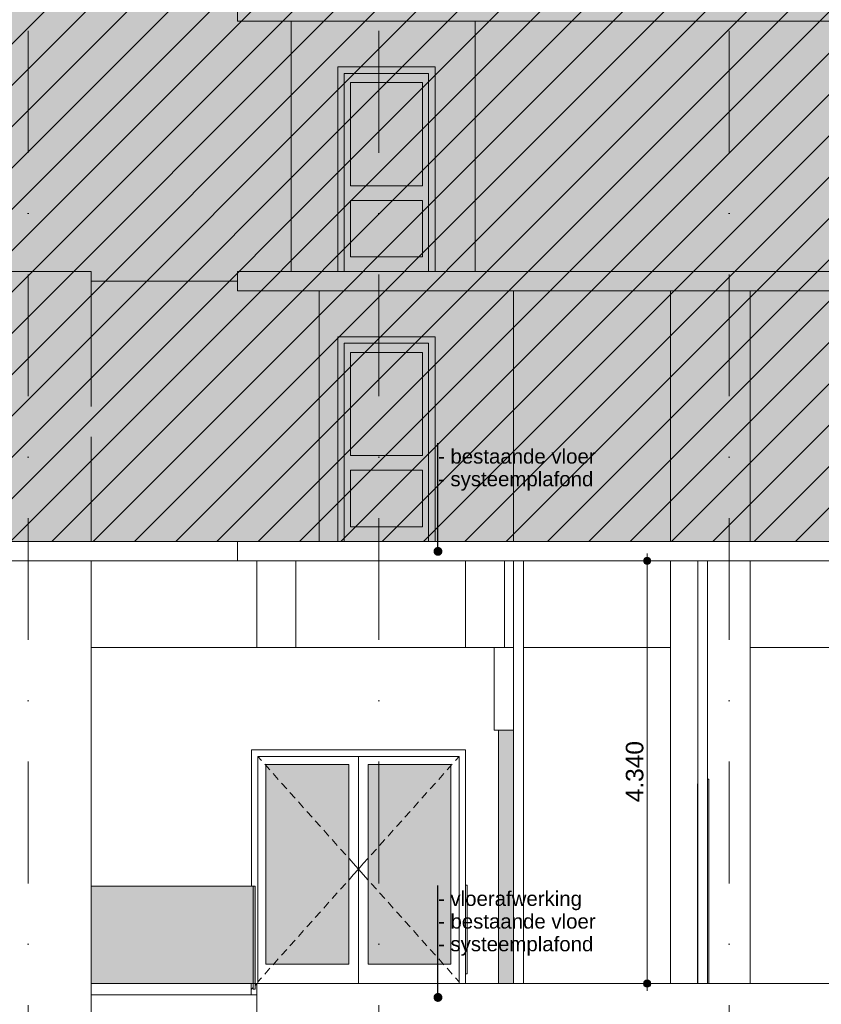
# Model space of a CAD drawing. Header units: millimetres. Extents: x -194 to 1012562, y 0 to 44349.
# Tile 72 of 97: x 349800 to 358032, y 10238 to 20345. Entities that reach past the tile are written whole.
import ezdxf
from ezdxf.enums import TextEntityAlignment as Align

# ---------------------------------------------------------------- set-up
doc = ezdxf.new("R2010")
doc.units = ezdxf.units.MM
doc.header["$MEASUREMENT"] = 0
doc.linetypes.add('streep-punt', pattern=[2500, 1250, -625, 0, -625])
for name, color, linetype in [('21_0 NC Buitenwanden', 7, 'Continuous'), ('22 NC Binnenwanden', 7, 'Continuous'), ('23 Vloeren', 7, 'Continuous'), ('23 Vloeren Laagscheidingslijnen', 7, 'Continuous'), ('28 Draagconstructies', 7, 'Continuous'), ('Deuren', 7, 'Continuous'), ('Maatvoering 1_ 100', 7, 'Continuous'), ('Maatvoering 1_ 100 2D arcering', 7, 'Continuous'), ('New_ Deuren', 7, 'Continuous'), ('New_0 2D arcering', 7, 'Continuous'), ('New_22 C Binnenwanden', 7, 'Continuous'), ('New_22 NC Binnenwanden', 7, 'Continuous'), ('New_22 NC Binnenwanden 2D arcering', 7, 'Continuous'), ('New_23 Vloeren', 7, 'Continuous'), ('New_23 Vloeren Laagscheidingslijnen', 7, 'Continuous'), ('New_34 Balustrades', 7, 'Continuous'), ('New_34 Balustrades Doorsnede-arcering', 7, 'Continuous'), ('New_Maatvoering 1_ 100', 7, 'Continuous'), ('Stramien', 7, 'Continuous')]:
    doc.layers.add(name, color=color, linetype=linetype)
doc.styles.add('GENERATED_STYLE_1', font='arial.ttf')
doc.dimstyles.new('GENERATED_STYLE__1', dxfattribs={"dimtxt": 179.999995, "dimasz": 142.5, "dimexe": 0.18, "dimexo": 0.0625, "dimgap": 0, "dimtad": 1, "dimdec": 0, "dimzin": 0, "dimdsep": 46, "dimtxsty": 'GENERATED_STYLE_1', "dimblk": 'ARROWHEAD_11', "dimblk1": 'ARROWHEAD_11', "dimblk2": 'ARROWHEAD_11', "dimcen": 0.09, "dimse1": 1, "dimse2": 1, "dimclrd": 2, "dimclre": 2, "dimclrt": 2, "dimadec": 1, "dimazin": 0, "dimtfac": 1, "dimtdec": 4, "dimtmove": 0, "dimatfit": 3, "dimfxl": 1, "dimtolj": 1, "dimtzin": 0, "dimarcsym": 0})
doc.dimstyles.new('GENERATED_STYLE__3', dxfattribs={"dimtxt": 0.18, "dimasz": 182.4, "dimexe": 0.18, "dimexo": 0.0625, "dimgap": 0, "dimtad": 0, "dimtih": 1, "dimtoh": 1, "dimdec": 4, "dimzin": 0, "dimdsep": 46, "dimcen": 0.09, "dimadec": 0, "dimazin": 0, "dimtfac": 1, "dimtdec": 4, "dimtmove": 0, "dimatfit": 3, "dimldrblk": 'ARROWHEAD_11', "dimfxl": 1, "dimtolj": 1, "dimtzin": 0, "dimarcsym": 0})

# ---------------------------------------------------------------- blocks, each defined once
blk = doc.blocks.new('Section Element_1403_2', base_point=(328287, 6300))
at = {"layer": 'Deuren', "color": 2, "linetype": 'Continuous', "lineweight": 0}
for p, q in [((353067, 17760), (353067, 19860)), ((353067, 19860), (354067, 19860)), ((354067, 19860), (354067, 17760))]:
    blk.add_line(p, q, dxfattribs=at)
at = {"layer": 'Deuren', "color": 1, "linetype": 'Continuous', "lineweight": 0}
for p, q in [((353134, 17760), (353134, 19793)), ((353134, 19793), (354000, 19793)), ((354000, 19793), (354000, 17760)), ((353197, 19700), (353197, 18640)), ((353937, 19700), (353197, 19700)), ((353937, 18640), (353937, 19700)), ((353197, 18640), (353937, 18640)), ((353197, 18490), (353197, 17910)), ((353937, 18490), (353197, 18490)), ((353937, 17910), (353937, 18490)), ((353197, 17910), (353937, 17910))]:
    blk.add_line(p, q, dxfattribs=at)
blk = doc.blocks.new('Section Element_1404_2', base_point=(328287, 6300))
at = {"layer": '21_0 NC Buitenwanden', "color": 2, "linetype": 'Continuous', "lineweight": 0}
blk.add_line((354477, 17760), (354477, 20330), dxfattribs=at)
blk = doc.blocks.new('Section Element_1416_2', base_point=(328287, 6300))
at = {"layer": '28 Draagconstructies', "color": 1, "linetype": 'Continuous', "lineweight": 0}
for p, q in [((349713, 10450), (349713, 14790)), ((350533, 10450), (350533, 14790))]:
    blk.add_line(p, q, dxfattribs=at)
blk = doc.blocks.new('Section Element_1417_2', base_point=(328287, 6300))
at = {"layer": '28 Draagconstructies', "color": 1, "linetype": 'Continuous', "lineweight": 0}
for p, q in [((356483, 10450), (356483, 14790)), ((357303, 10450), (357303, 14790))]:
    blk.add_line(p, q, dxfattribs=at)
blk = doc.blocks.new('Section Element_1418_2', base_point=(328287, 6300))
at = {"layer": '22 NC Binnenwanden', "color": 1, "linetype": 'Continuous', "lineweight": 0}
for p, q in [((354873, 14790), (354873, 10450)), ((354973, 14790), (354973, 10450))]:
    blk.add_line(p, q, dxfattribs=at)
blk = doc.blocks.new('Section Element_1419_2', base_point=(328287, 6300))
at = {"layer": '28 Draagconstructies', "color": 1, "linetype": 'Continuous', "lineweight": 0}
for p, q in [((349713, 14990), (349713, 17560)), ((350533, 16375), (350533, 17560)), ((350533, 14990), (350533, 16064))]:
    blk.add_line(p, q, dxfattribs=at)
blk = doc.blocks.new('Section Element_1420_2', base_point=(328287, 6300))
at = {"layer": '28 Draagconstructies', "color": 1, "linetype": 'Continuous', "lineweight": 0}
for p, q in [((356483, 14990), (356483, 17560)), ((357303, 14990), (357303, 17560))]:
    blk.add_line(p, q, dxfattribs=at)
blk = doc.blocks.new('Section Element_1422_2', base_point=(328287, 6300))
at = {"layer": '21_0 NC Buitenwanden', "color": 2, "linetype": 'Continuous', "lineweight": 0}
blk.add_line((354873, 14990), (354873, 17560), dxfattribs=at)
blk = doc.blocks.new('Section Element_1423_2', base_point=(328287, 6300))
at = {"layer": '21_0 NC Buitenwanden', "color": 2, "linetype": 'Continuous', "lineweight": 0}
for p, q in [((352037, 17660), (350533, 17660)), ((352877, 14990), (352877, 17560))]:
    blk.add_line(p, q, dxfattribs=at)
blk = doc.blocks.new('Section Element_1427_2', base_point=(328287, 6300))
at = {"layer": '23 Vloeren', "color": 3, "linetype": 'Continuous', "lineweight": 0}
for p, q in [((358193, 14990), (352037, 14990)), ((352237, 14790), (352037, 14790)), ((354379, 14790), (352637, 14790)), ((354873, 14790), (354779, 14790)), ((356763, 14790), (354973, 14790)), ((358193, 14790), (356863, 14790))]:
    blk.add_line(p, q, dxfattribs=at)
at = {"layer": '23 Vloeren', "color": 1, "linetype": 'Continuous', "lineweight": 0}
blk.add_line((358523, 14790), (358578, 14790), dxfattribs=at)
at = {"layer": '23 Vloeren Laagscheidingslijnen', "color": 3, "linetype": 'Continuous', "lineweight": 0}
for p, q in [((352037, 14990), (352037, 14790)), ((358232, 14990), (358193, 14990)), ((358232, 14990), (358232, 14790)), ((352637, 14790), (352237, 14790)), ((354779, 14790), (354379, 14790)), ((354973, 14790), (354873, 14790)), ((356863, 14790), (356763, 14790)), ((358232, 14790), (358193, 14790))]:
    blk.add_line(p, q, dxfattribs=at)
blk = doc.blocks.new('Section Element_1435_2', base_point=(328287, 6300))
at = {"layer": '23 Vloeren', "color": 1, "linetype": 'Continuous', "lineweight": 0}
for p, q in [((349713, 17760), (350533, 17760)), ((349713, 17560), (349713, 17760)), ((350533, 17560), (350533, 17760)), ((358523, 17560), (358678, 17560))]:
    blk.add_line(p, q, dxfattribs=at)
at = {"layer": '23 Vloeren', "color": 3, "linetype": 'Continuous', "lineweight": 0}
for p, q in [((352037, 17760), (352037, 17560)), ((352167, 17760), (352166, 17760)), ((358193, 17760), (352185, 17760)), ((358193, 17560), (352037, 17560))]:
    blk.add_line(p, q, dxfattribs=at)
at = {"layer": '23 Vloeren Laagscheidingslijnen', "color": 3, "linetype": 'Continuous', "lineweight": 0}
for p, q in [((352166, 17760), (352037, 17760)), ((352185, 17760), (352167, 17760)), ((358208, 17760), (358193, 17760)), ((358208, 17760), (358208, 17560)), ((358208, 17560), (358193, 17560))]:
    blk.add_line(p, q, dxfattribs=at)
blk = doc.blocks.new('Section Element_1437_2', base_point=(328287, 6300))
at = {"layer": '21_0 NC Buitenwanden', "color": 2, "linetype": 'Continuous', "lineweight": 0}
blk.add_line((352587, 17760), (352587, 20330), dxfattribs=at)
blk = doc.blocks.new('Section Element_1439_2', base_point=(328287, 6300))
at = {"layer": '23 Vloeren', "color": 3, "linetype": 'Continuous', "lineweight": 0}
for p, q in [((352037, 20530), (352037, 20330)), ((352167, 20530), (352166, 20530)), ((354377, 20530), (352185, 20530)), ((358193, 20530), (354527, 20530)), ((358193, 20330), (352037, 20330))]:
    blk.add_line(p, q, dxfattribs=at)
at = {"layer": '23 Vloeren', "color": 1, "linetype": 'Continuous', "lineweight": 0}
for p, q in [((358452, 20330), (358453, 20330)), ((358453, 20330), (358678, 20330))]:
    blk.add_line(p, q, dxfattribs=at)
at = {"layer": '23 Vloeren Laagscheidingslijnen', "color": 3, "linetype": 'Continuous', "lineweight": 0}
for p, q in [((352166, 20530), (352037, 20530)), ((352185, 20530), (352167, 20530)), ((354527, 20530), (354377, 20530)), ((358208, 20530), (358193, 20530)), ((358208, 20530), (358208, 20330)), ((358208, 20330), (358193, 20330))]:
    blk.add_line(p, q, dxfattribs=at)
blk = doc.blocks.new('Section Element_1458_2', base_point=(328287, 6300))
at = {"layer": 'Deuren', "color": 2, "linetype": 'Continuous', "lineweight": 0}
for p, q in [((353067, 14990), (353067, 17090)), ((353067, 17090), (354067, 17090)), ((354067, 17090), (354067, 14990))]:
    blk.add_line(p, q, dxfattribs=at)
at = {"layer": 'Deuren', "color": 1, "linetype": 'Continuous', "lineweight": 0}
for p, q in [((353134, 14990), (353134, 17023)), ((353134, 17023), (354000, 17023)), ((354000, 17023), (354000, 14990)), ((353197, 16930), (353197, 15870)), ((353937, 16930), (353197, 16930)), ((353937, 15870), (353937, 16930)), ((353197, 15870), (353937, 15870)), ((353197, 15720), (353197, 15140)), ((353937, 15720), (353197, 15720)), ((353937, 15140), (353937, 15720)), ((353197, 15140), (353937, 15140))]:
    blk.add_line(p, q, dxfattribs=at)
blk = doc.blocks.new('Section Element_1466_2', base_point=(328287, 6300))
at = {"layer": 'New_22 C Binnenwanden', "color": 2, "linetype": 'Continuous', "lineweight": 0}
for p, q in [((354379, 12850), (354379, 11460)), ((354379, 11460), (354397, 11460)), ((354397, 11460), (354397, 10550)), ((354397, 10550), (354379, 10550))]:
    blk.add_line(p, q, dxfattribs=at)
blk = doc.blocks.new('Section Element_1474_2', base_point=(328287, 6300))
at = {"layer": '28 Draagconstructies', "color": 2, "linetype": 'Continuous', "lineweight": 0}
for p, q in [((354379, 14790), (354379, 13900)), ((354779, 14790), (354779, 13900)), ((354779, 13900), (354379, 13900))]:
    blk.add_line(p, q, dxfattribs=at)
blk = doc.blocks.new('Section Element_1475_2', base_point=(328287, 6300))
at = {"layer": '28 Draagconstructies', "color": 2, "linetype": 'Continuous', "lineweight": 0}
for p, q in [((352237, 14790), (352237, 13900)), ((352637, 14790), (352637, 13900)), ((352637, 13900), (352237, 13900))]:
    blk.add_line(p, q, dxfattribs=at)
blk = doc.blocks.new('Section Element_1476_2', base_point=(328287, 6300))
at = {"layer": '28 Draagconstructies', "color": 1, "linetype": 'Continuous', "lineweight": 0}
for p, q in [((348673, 13900), (348673, 13950)), ((349713, 13900), (348673, 13900)), ((352237, 13900), (350533, 13900)), ((354379, 13900), (352637, 13900)), ((354873, 13900), (354779, 13900)), ((356483, 13900), (354973, 13900)), ((358193, 13900), (357303, 13900))]:
    blk.add_line(p, q, dxfattribs=at)
blk = doc.blocks.new('Section Element_1498_2', base_point=(328287, 6300))
at = {"layer": 'New_22 NC Binnenwanden', "color": 2, "linetype": 'Continuous', "lineweight": 0}
blk.add_line((354718, 10450), (354718, 13050), dxfattribs=at)
blk = doc.blocks.new('Section Element_1513_2', base_point=(328287, 6300))
at = {"layer": '22 NC Binnenwanden', "color": 1, "linetype": 'Continuous', "lineweight": 0}
for p, q in [((356763, 14790), (356763, 10450)), ((356863, 14790), (356863, 10450))]:
    blk.add_line(p, q, dxfattribs=at)
blk = doc.blocks.new('Section Element_1514_2', base_point=(328287, 6300))
at = {"layer": 'Deuren', "color": 1, "linetype": 'Continuous', "lineweight": 0}
for p, q in [((356863, 12550), (356877, 12550)), ((356877, 12550), (356877, 12483)), ((356762, 12500), (356762, 11475)), ((356877, 12483), (356877, 10450)), ((356762, 10450), (356762, 11475))]:
    blk.add_line(p, q, dxfattribs=at)
blk = doc.blocks.new('Section Element_1521_2', base_point=(328287, 6300))
at = {"layer": '23 Vloeren', "color": 255, "linetype": 'Continuous', "lineweight": 0}
for p, q in [((349713, 10150), (349713, 10450)), ((350533, 10150), (350533, 10450)), ((348823, 10150), (348823, 10335))]:
    blk.add_line(p, q, dxfattribs=at)
at = {"layer": '23 Vloeren', "color": 2, "linetype": 'Continuous', "lineweight": 0}
for p, q in [((352236, 10450), (352236, 10150)), ((354873, 10450), (352237, 10450)), ((356763, 10450), (354973, 10450)), ((358193, 10450), (356863, 10450)), ((356693, 10150), (352236, 10150)), ((358193, 10150), (357093, 10150))]:
    blk.add_line(p, q, dxfattribs=at)
at = {"layer": '23 Vloeren Laagscheidingslijnen', "color": 2, "linetype": 'Continuous', "lineweight": 0}
for p, q in [((352237, 10450), (352236, 10450)), ((354973, 10450), (354873, 10450)), ((356863, 10450), (356763, 10450)), ((358198, 10450), (358193, 10450)), ((357093, 10150), (356693, 10150)), ((358198, 10150), (358193, 10150))]:
    blk.add_line(p, q, dxfattribs=at)
at = {"layer": '23 Vloeren Laagscheidingslijnen', "color": 2, "linetype": 'Continuous', "lineweight": 0, "flags": 128}
blk.add_lwpolyline([(358198, 10450), (358198, 10350), (358198, 10150)], dxfattribs=at)
blk = doc.blocks.new('Section Element_1522_2', base_point=(328287, 6300))
at = {"layer": 'New_34 Balustrades', "color": 9, "linetype": 'Continuous', "lineweight": 0}
for p, q in [((350533, 10450), (352177, 10450)), ((350533, 10335), (352177, 10335))]:
    blk.add_line(p, q, dxfattribs=at)
blk = doc.blocks.new('Section Element_1523_2', base_point=(328287, 6300))
at = {"layer": 'New_34 Balustrades Doorsnede-arcering', "linetype": 'Continuous', "lineweight": 0, "true_color": 0x000000}
h = blk.add_hatch(dxfattribs=at)
h.set_pattern_fill('505_Aluminium_0002', color=18, style=0, pattern_type=2)
h.set_pattern_definition([(45, (328286.5, 6300), (-176.7767, 176.7767), []), (45, (328251.14, 6335.36), (-176.7767, 176.7767), []), (45, (328215.8, 6370.7), (-176.7767, 176.7767), [])])
h.paths.add_polyline_path([(352197, 10450), (352177, 10450), (352177, 10335), (352236, 10335), (352236, 10450), (352217, 10450), (352217, 10393), (352197, 10393)])
at = {"layer": 'New_34 Balustrades', "color": 1, "linetype": 'Continuous', "lineweight": 0}
for p, q in [((352177, 10450), (352177, 10335)), ((352236, 10450), (352177, 10450)), ((352237, 10450), (352237, 10335)), ((352237, 10335), (352177, 10335))]:
    blk.add_line(p, q, dxfattribs=at)
blk = doc.blocks.new('Section Element_1524_2', base_point=(328287, 6300))
at = {"layer": 'New_34 Balustrades', "color": 9, "linetype": 'Continuous', "lineweight": 0}
blk.add_line((350533, 11450), (352197, 11450), dxfattribs=at)
blk = doc.blocks.new('Section Element_1525_2', base_point=(328287, 6300))
at = {"layer": 'New_34 Balustrades', "color": 1, "linetype": 'Continuous', "lineweight": 0}
for p, q in [((352197, 11450), (352197, 10393)), ((352217, 11450), (352197, 11450)), ((352217, 11450), (352217, 10393)), ((352217, 10393), (352197, 10393))]:
    blk.add_line(p, q, dxfattribs=at)
blk = doc.blocks.new('Section Element_1531_2', base_point=(328287, 6300))
at = {"layer": 'New_ Deuren', "color": 1, "linetype": 'Continuous', "lineweight": 0}
for p, q in [((354717, 12550), (354717, 12489)), ((354717, 12451), (354717, 12391)), ((354717, 12353), (354717, 12292)), ((354717, 12254), (354717, 12193)), ((354717, 12155), (354717, 12094)), ((354717, 12056), (354717, 11996)), ((354717, 11958), (354717, 11897)), ((354717, 11859), (354717, 11798)), ((354717, 11760), (354717, 11700)), ((354717, 11662), (354717, 11601)), ((354717, 11563), (354717, 11561)), ((354717, 11561), (354717, 11500)), ((354717, 11439), (354717, 11500)), ((354717, 11437), (354717, 11439)), ((354717, 11338), (354717, 11399)), ((354717, 11240), (354717, 11300)), ((354717, 11141), (354717, 11202)), ((354717, 11042), (354717, 11103)), ((354717, 10944), (354717, 11004)), ((354717, 10845), (354717, 10906)), ((354717, 10746), (354717, 10807)), ((354717, 10647), (354717, 10708)), ((354717, 10549), (354717, 10609)), ((354717, 10450), (354717, 10511))]:
    blk.add_line(p, q, dxfattribs=at)
blk = doc.blocks.new('Section Element_1534_2', base_point=(328287, 6300))
at = {"layer": 'New_22 NC Binnenwanden', "color": 2, "linetype": 'Continuous', "lineweight": 0}
for p, q in [((354673, 13050), (354673, 13900)), ((354685, 13050), (354673, 13050))]:
    blk.add_line(p, q, dxfattribs=at)
blk = doc.blocks.new('Section Element_1535_2', base_point=(328287, 6300))
at = {"layer": 'New_22 NC Binnenwanden', "color": 2, "linetype": 'Continuous', "lineweight": 0}
for p in [(354872, 13900), (354872, 13900), (354685, 13050)]:
    blk.add_line(p, (354872, 13050), dxfattribs=at)
blk = doc.blocks.new('Section Element_1540_2', base_point=(328287, 6300))
at = {"layer": 'New_23 Vloeren', "color": 2, "linetype": 'Continuous', "lineweight": 0}
for p, q in [((352037, 14990), (348823, 14990)), ((352037, 14790), (348858, 14790))]:
    blk.add_line(p, q, dxfattribs=at)
at = {"layer": 'New_23 Vloeren Laagscheidingslijnen', "color": 2, "linetype": 'Continuous', "lineweight": 0}
for p in [(348823, 14990), (348858, 14790)]:
    blk.add_line(p, (348823, 14790), dxfattribs=at)
blk = doc.blocks.new('Section Element_1542_2', base_point=(328287, 6300))
at = {"layer": 'New_22 C Binnenwanden', "color": 2, "linetype": 'Continuous', "lineweight": 0}
for p, q in [((348493, 13950), (348493, 10450)), ((352179, 12850), (352179, 11450)), ((348728, 10350), (348822, 10350))]:
    blk.add_line(p, q, dxfattribs=at)
blk = doc.blocks.new('Section Element_1543_2', base_point=(328287, 6300))
at = {"layer": 'New_ Deuren', "color": 1, "linetype": 'Continuous', "lineweight": 0}
for p, q in [((354379, 12850), (352179, 12850)), ((352246, 10450), (352246, 12783)), ((352246, 12783), (354312, 12783)), ((352246, 12781), (352282, 12740)), ((353279, 12783), (353279, 10450)), ((354312, 12781), (354276, 12740)), ((354312, 12783), (354312, 10450)), ((352316, 12703), (352369, 12643)), ((352329, 10650), (352329, 12700)), ((352329, 12700), (353179, 12700)), ((353179, 12700), (353179, 10650)), ((353379, 12700), (353379, 10650)), ((354229, 12700), (353379, 12700)), ((354243, 12703), (354189, 12643)), ((354229, 10650), (354229, 12700)), ((352402, 12606), (352456, 12546)), ((354156, 12606), (354103, 12546)), ((352489, 12509), (352542, 12450)), ((354069, 12509), (354016, 12450)), ((352576, 12412), (352629, 12353)), ((353983, 12412), (353929, 12353)), ((352662, 12315), (352716, 12256)), ((353896, 12315), (353843, 12256)), ((352749, 12218), (352802, 12159)), ((353809, 12218), (353756, 12159)), ((352836, 12121), (352889, 12062)), ((353723, 12121), (353669, 12062)), ((352922, 12025), (352975, 11965)), ((353009, 11928), (353062, 11868)), ((353550, 11928), (353496, 11868)), ((353636, 12025), (353583, 11965)), ((353095, 11831), (353149, 11771)), ((353463, 11831), (353410, 11771)), ((353182, 11734), (353226, 11685)), ((353376, 11734), (353332, 11685)), ((353226, 11685), (353279, 11625)), ((353226, 11565), (353279, 11625)), ((353332, 11685), (353279, 11625)), ((353332, 11565), (353279, 11625)), ((353182, 11516), (353226, 11565)), ((353376, 11516), (353332, 11565)), ((353095, 11419), (353149, 11479)), ((353463, 11419), (353410, 11479)), ((354379, 10450), (354379, 11460)), ((353009, 11322), (353062, 11382)), ((353550, 11322), (353496, 11382)), ((352922, 11225), (352975, 11285)), ((353636, 11225), (353583, 11285)), ((352836, 11129), (352889, 11188)), ((353723, 11129), (353669, 11188)), ((352749, 11032), (352802, 11091)), ((353809, 11032), (353756, 11091)), ((352662, 10935), (352716, 10994)), ((353896, 10935), (353843, 10994)), ((352576, 10838), (352629, 10897)), ((353983, 10838), (353929, 10897)), ((352489, 10741), (352542, 10800)), ((354069, 10741), (354016, 10800)), ((353179, 10650), (352329, 10650)), ((352402, 10644), (352456, 10704)), ((353379, 10650), (354229, 10650)), ((354156, 10644), (354103, 10704)), ((352316, 10547), (352369, 10607)), ((354243, 10547), (354189, 10607)), ((352246, 10469), (352282, 10510)), ((354312, 10469), (354276, 10510))]:
    blk.add_line(p, q, dxfattribs=at)
blk = doc.blocks.new('*D1888', base_point=(328287, 6300))
at = {"layer": 'Maatvoering 1_ 100 2D arcering', "linetype": 'Continuous', "lineweight": 0}
for points in [[(356206, 14790), (356209, 14776), (356217, 14763), (356229, 14755), (356243, 14753), (356258, 14755), (356270, 14763), (356278, 14776), (356281, 14790), (356278, 14804), (356270, 14817), (356258, 14825), (356243, 14828), (356229, 14825), (356217, 14817), (356209, 14804)], [(356206, 10450), (356209, 10436), (356217, 10423), (356229, 10415), (356243, 10413), (356258, 10415), (356270, 10423), (356278, 10436), (356281, 10450), (356278, 10464), (356270, 10477), (356258, 10485), (356243, 10488), (356229, 10485), (356217, 10477), (356209, 10464)]]:
    blk.add_hatch(color=1, dxfattribs=at).paths.add_polyline_path(points)
at = {"layer": 'Maatvoering 1_ 100', "color": 2, "linetype": 'Continuous', "lineweight": 0}
for p, q in [((356243, 14828), (356243, 14865)), ((356206, 14790), (356103, 14790)), ((356384, 14790), (356281, 14790)), ((356243, 10488), (356243, 14753)), ((356206, 10450), (356103, 10450)), ((356243, 10375), (356243, 10413)), ((356384, 10450), (356281, 10450))]:
    blk.add_line(p, q, dxfattribs=at)
at = {"layer": 'Maatvoering 1_ 100', "color": 1, "linetype": 'Continuous', "lineweight": 0}
for centre in [(356243, 14790), (356243, 10450)]:
    blk.add_circle(centre, 37.5, dxfattribs=at)
at = {"layer": 'Maatvoering 1_ 100', "color": 2, "lineweight": 0, "insert": (356207, 12311), "char_height": 180, "attachment_point": 7, "rotation": 90, "style": 'GENERATED_STYLE_1'}
blk.add_mtext('\\A1;{\\pql;\\fArial|b0|i0|c0|p0;\\W1.000000;4.340}', dxfattribs=at)
blk = doc.blocks.new('ARROWHEAD_11')
at = {"color": 0, "linetype": 'Continuous', "lineweight": 0}
blk.add_line((0, 0), (-1, 0), dxfattribs=at)
at = {"color": 0, "linetype": 'Continuous', "lineweight": 0, "const_width": 0.25, "flags": 128}
blk.add_lwpolyline([(-0.125, 0, 1), (0.125, 0, 1)], format="xyb", close=True, dxfattribs=at)
blk = doc.blocks.new('Standard grid marker[48]_2', base_point=(349887, 36230))
at = {"layer": 'Stramien', "color": 1, "linetype": 'streep-punt', "lineweight": 0}
blk.add_line((349887, 35230), (349887, 2000), dxfattribs=at)
at = {"layer": 'Stramien', "color": 2, "lineweight": 0, "style": 'GENERATED_STYLE_1'}
blk.add_attdef('AC_MarkerText_1', text='', height=350, rotation=360, dxfattribs=at).set_placement((349887, 675), align=Align.TOP_CENTER)
blk = doc.blocks.new('Standard grid marker[49]_2', base_point=(353487, 36230))
at = {"layer": 'Stramien', "color": 1, "linetype": 'streep-punt', "lineweight": 0}
blk.add_line((353487, 35230), (353487, 2000), dxfattribs=at)
at = {"layer": 'Stramien', "color": 2, "lineweight": 0, "style": 'GENERATED_STYLE_1'}
blk.add_attdef('AC_MarkerText_1', text='', height=350, rotation=360, dxfattribs=at).set_placement((353487, 675), align=Align.TOP_CENTER)
blk = doc.blocks.new('Standard grid marker[51]_2', base_point=(357087, 36230))
at = {"layer": 'Stramien', "color": 1, "linetype": 'streep-punt', "lineweight": 0}
blk.add_line((357087, 35230), (357087, 2000), dxfattribs=at)
at = {"layer": 'Stramien', "color": 2, "lineweight": 0, "style": 'GENERATED_STYLE_1'}
blk.add_attdef('AC_MarkerText_1', text='', height=350, rotation=360, dxfattribs=at).set_placement((357087, 675), align=Align.TOP_CENTER)

msp = doc.modelspace()

# ---------------------------------------------------------------- hatches: boundary and pattern name
at = {"layer": 'New_0 2D arcering', "linetype": 'Continuous', "lineweight": 0, "true_color": 0x3c4244}
h = msp.add_hatch(dxfattribs=at)
h.set_pattern_fill('940_Diagonaal_300_0002', color=149, style=0, pattern_type=2)
h.set_pattern_definition([(45, (328286.5, 6300), (-212.132, 212.132), [])])
h.paths.add_polyline_path([(345428.5, 26070), (345428.5, 14990), (348492.5, 14990), (358522.5, 14990), (358522.5, 6300), (365037.5, 6300), (365037.5, 31230), (359971.5, 31230), (359971.5, 30370), (358522.5, 30370), (358522.5, 30630), (356132.6, 30630), (349917.6, 30630), (348492.5, 30630), (348492.5, 29595), (348462.5, 29595), (348462.5, 29570), (348492.5, 29570), (348492.5, 26595), (348462.5, 26595), (348462.5, 26570), (348492.5, 26570), (348492.5, 26270), (345578.5, 26270), (345578.5, 26070)])
h.paths.add_polyline_path([(357022.5, 29595), (357052.5, 29595), (357052.5, 29570), (357022.5, 29570)], flags=0)
h.paths.add_polyline_path([(357052.5, 29320), (357022.5, 29320), (357022.5, 29345), (357052.5, 29345)], flags=0)
at = {"layer": 'New_0 2D arcering', "linetype": 'Continuous', "lineweight": 0, "true_color": 0x686b6c}
h = msp.add_hatch(color=251, dxfattribs=at)
h.paths.add_polyline_path([(345428.5, 26070), (345428.5, 14990), (348492.5, 14990), (358522.5, 14990), (358522.5, 6300), (365037.5, 6300), (365037.5, 31230), (359971.5, 31230), (359971.5, 30370), (358522.5, 30370), (358522.5, 30630), (356132.6, 30630), (349917.6, 30630), (348492.5, 30630), (348492.5, 29595), (348462.5, 29595), (348462.5, 29570), (348492.5, 29570), (348492.5, 26595), (348462.5, 26595), (348462.5, 26570), (348492.5, 26570), (348492.5, 26270), (345578.5, 26270), (345578.5, 26070)])
h.paths.add_polyline_path([(357022.5, 29595), (357052.5, 29595), (357052.5, 29570), (357022.5, 29570)], flags=0)
h.paths.add_polyline_path([(357052.5, 29320), (357022.5, 29320), (357022.5, 29345), (357052.5, 29345)], flags=0)
at = {"layer": 'New_22 NC Binnenwanden 2D arcering', "linetype": 'Continuous', "lineweight": 0, "true_color": 0x353d3f}
for points in [[(354718.4, 10450), (354872.5, 10450), (354872.5, 13050), (354718.4, 13050)], [(352329.2, 10650), (353179.4, 10650), (353179.4, 12704.2), (352329.2, 12704.2)], [(353379.2, 10650), (354229.1, 10650), (354229.1, 12704.2), (353379.2, 12704.2)], [(350532.5, 10450), (352216.5, 10450), (352216.5, 11450), (350532.5, 11450)]]:
    msp.add_hatch(color=250, dxfattribs=at).paths.add_polyline_path(points)

# ---------------------------------------------------------------- block references
at = {"layer": '21_0 NC Buitenwanden', "lineweight": 0}
for name in ['Section Element_1437_2', 'Section Element_1404_2', 'Section Element_1423_2', 'Section Element_1422_2']:
    msp.add_blockref(name, (328286.5, 6300), dxfattribs=at)
at = {"layer": '22 NC Binnenwanden', "lineweight": 0}
for name in ['Section Element_1418_2', 'Section Element_1513_2']:
    msp.add_blockref(name, (328286.5, 6300), dxfattribs=at)
at = {"layer": '23 Vloeren', "lineweight": 0}
for name in ['Section Element_1439_2', 'Section Element_1435_2', 'Section Element_1427_2', 'Section Element_1521_2']:
    msp.add_blockref(name, (328286.5, 6300), dxfattribs=at)
at = {"layer": '28 Draagconstructies', "lineweight": 0}
for name in ['Section Element_1419_2', 'Section Element_1420_2', 'Section Element_1416_2', 'Section Element_1475_2', 'Section Element_1474_2', 'Section Element_1417_2', 'Section Element_1476_2']:
    msp.add_blockref(name, (328286.5, 6300), dxfattribs=at)
at = {"layer": 'Deuren', "lineweight": 0}
for name in ['Section Element_1403_2', 'Section Element_1458_2', 'Section Element_1514_2']:
    msp.add_blockref(name, (328286.5, 6300), dxfattribs=at)
at = {"layer": 'New_ Deuren', "lineweight": 0}
for name in ['Section Element_1543_2', 'Section Element_1531_2']:
    msp.add_blockref(name, (328286.5, 6300), dxfattribs=at)
at = {"layer": 'New_22 C Binnenwanden', "lineweight": 0}
for name in ['Section Element_1542_2', 'Section Element_1466_2']:
    msp.add_blockref(name, (328286.5, 6300), dxfattribs=at)
at = {"layer": 'New_22 NC Binnenwanden', "lineweight": 0}
for name in ['Section Element_1534_2', 'Section Element_1535_2', 'Section Element_1498_2']:
    msp.add_blockref(name, (328286.5, 6300), dxfattribs=at)
at = {"layer": 'New_23 Vloeren', "lineweight": 0}
msp.add_blockref('Section Element_1540_2', (328286.5, 6300), dxfattribs=at)
at = {"layer": 'New_34 Balustrades', "lineweight": 0}
for name in ['Section Element_1524_2', 'Section Element_1525_2', 'Section Element_1522_2', 'Section Element_1523_2']:
    msp.add_blockref(name, (328286.5, 6300), dxfattribs=at)
at = {"layer": 'Stramien', "color": 1, "linetype": 'Continuous', "lineweight": 0}
for name, p in [('Standard grid marker[48]_2', (349886.5, 36230)), ('Standard grid marker[49]_2', (353486.5, 36230)), ('Standard grid marker[51]_2', (357086.5, 36230))]:
    msp.add_blockref(name, p, dxfattribs=at)

# ---------------------------------------------------------------- texts
at = {"layer": 'New_Maatvoering 1_ 100', "color": 9, "linetype": 'Continuous', "lineweight": 0, "char_height": 150, "attachment_point": 1, "style": 'GENERATED_STYLE_1'}
for s, insert, line_spacing_factor in [('\\A1;{\\pql;\\fArial|b0|i0|c0|p0;\\W1.000000;- bestaande vloer\\P\\pql;\\fArial|b0|i0|c0|p0;\\W1.000000;- systeemplafond}', (354095.2, 15937.9), 0.930913), ('\\A1;{\\pql;\\fArial|b0|i0|c0|p0;\\W1.000000;- vloerafwerking\\P\\pql;\\fArial|b0|i0|c0|p0;\\W1.000000;- bestaande vloer\\P\\pql;\\fArial|b0|i0|c0|p0;\\W1.000000;- \\fArial|b0|i0|c0|p0;\\W1.000000;systeem\\fArial|b0|i0|c0|p0;\\W1.000000;plafond}', (354095.2, 11397.9), 0.932124)]:
    msp.add_mtext(s, dxfattribs=dict(at, insert=insert, line_spacing_factor=line_spacing_factor))

# ---------------------------------------------------------------- dimensions: what is measured, and where the dimension line sits
at = {"layer": 'Maatvoering 1_ 100', "color": 2, "linetype": 'Continuous', "lineweight": 0}
dim = msp.add_linear_dim(base=(356243.4, 14790), p1=(358192.5, 10450), p2=(358192.5, 14790), angle=90, dimstyle='GENERATED_STYLE__1', dxfattribs=at)
dim.commit()
dim.dimension.update_dxf_attribs({"geometry": '*D1888', "text_midpoint": (356117.4, 12612.6), "dimtype": 160, "text_rotation": 90})

# ---------------------------------------------------------------- leaders
at = {"layer": 'New_Maatvoering 1_ 100', "color": 9, "linetype": 'Continuous', "lineweight": 0, "annotation_type": 0, "has_hookline": 1, "hookline_direction": 0, "text_width": 1613.9}
for points in [[(354095.2, 14887.1), (354095.2, 15997.1), (354095.2, 15997.1)], [(354095.2, 10308.2), (354095.2, 11457.1), (354095.2, 11457.1)]]:
    msp.add_leader(points, dimstyle='GENERATED_STYLE__3', dxfattribs=at)

doc.saveas('drawing.dxf')
